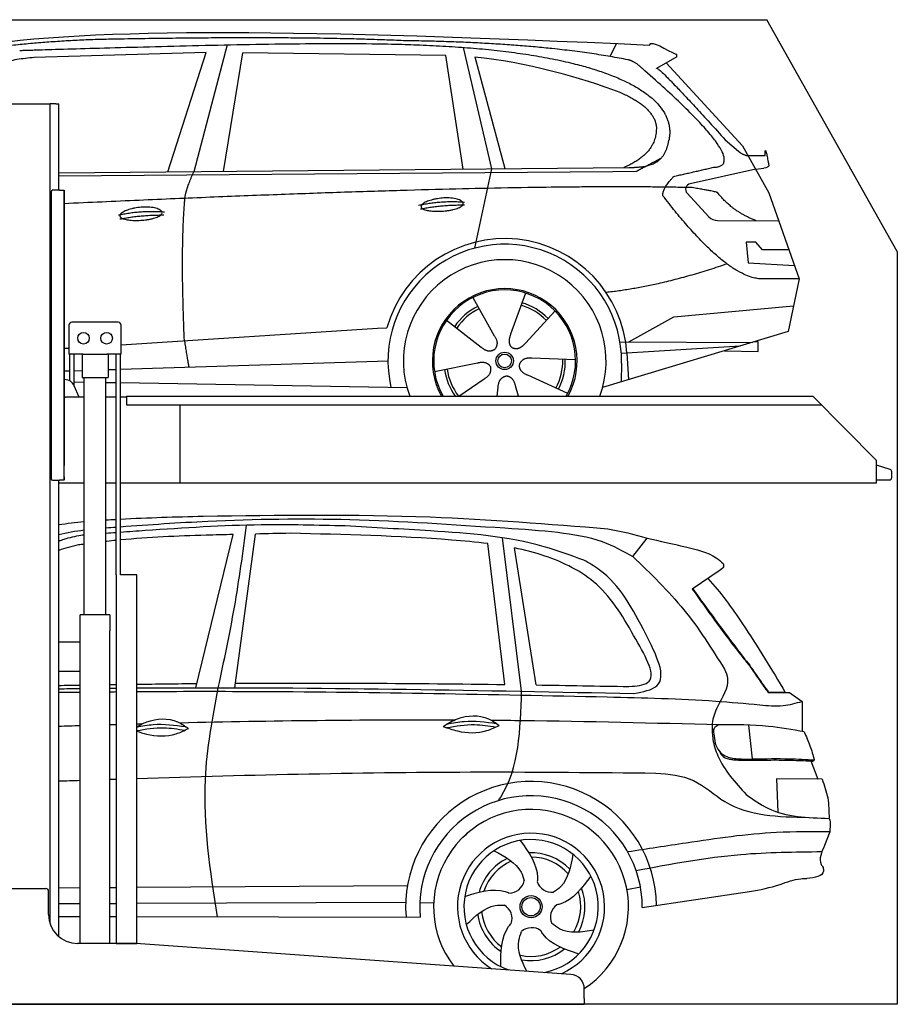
# Model space of a CAD drawing. Header units: millimetres. Extents: x 200 to 5400, y 0 to 3400.
# Tile 3 of 3: x 2369 to 5400, y 0 to 3400. Entities that reach past the tile are written whole.
import ezdxf

# ---------------------------------------------------------------- set-up
doc = ezdxf.new("R2010")
doc.units = ezdxf.units.MM
doc.layers.add('Car', color=10, linetype='Continuous')

msp = doc.modelspace()

# ---------------------------------------------------------------- linework, layer by layer
for p, q in [((5400, 2600), (4950, 3400)), ((2274.1, 3110), (2464.1, 3110)), ((2464.1, 3110), (2474.1, 3110)), ((2479.1, 3110), (2474.1, 3110)), ((2474.1, 278.8), (2474.1, 3110)), ((2494.1, 3110), (2479.1, 3110)), ((2494.1, 3110), (2504.1, 3110)), ((2504.1, 2811), (2504.1, 3110)), ((2478.1, 2806), (2478.1, 1816)), ((2478.1, 1815), (2478.1, 2805)), ((2507.1, 2811), (2483.1, 2811)), ((2507.1, 2811), (2523.1, 2811)), ((2523.1, 2811), (2523.1, 1861)), ((2523.1, 1822), (2523.1, 2810)), ((2709.6, 2355), (2549.6, 2355)), ((2539.6, 2345), (2539.6, 2245)), ((2719.6, 2245), (2719.6, 2345)), ((2588.8, 2245), (2539.6, 2245)), ((2542, 2152.7), (2542, 2245)), ((2557.1, 2136.4), (2557.1, 2245)), ((2584.6, 2245), (2584.6, 2165)), ((2588.8, 2245), (2670.4, 2245)), ((2719.6, 2245), (2670.4, 2245)), ((2674.6, 2245), (2674.6, 2165)), ((2702.1, 1483), (2702.1, 2245)), ((2717.2, 1483), (2717.2, 2245)), ((2525.2, 2157), (2523.1, 2157)), ((2584.6, 2165), (2674.6, 2165)), ((2592.1, 1345), (2592.1, 2165)), ((2667.1, 1345), (2667.1, 2165)), ((2574.3, 2097), (2557.2, 2136)), ((2523.1, 2097), (2528.1, 2097)), ((2592.1, 2097), (2528.1, 2097)), ((2702.1, 2097), (2667.1, 2097)), ((2738.1, 2097), (2717.2, 2097)), ((2738.1, 2100), (5108.6, 2100)), ((2738.1, 2100), (2738.1, 2070)), ((5108.6, 2100), (5328.6, 1878.1)), ((2738.1, 2070), (5138.3, 2070)), ((2923.1, 1800), (2923.1, 2070)), ((5328.6, 1800), (5328.6, 1878.1)), ((2483.1, 1810), (2507.1, 1810)), ((2504.1, 234), (2504.1, 1810)), ((2523.1, 1810), (2507.1, 1810)), ((2523.1, 1810), (2523.1, 1822)), ((2523.1, 1822), (2523.1, 1811)), ((2592.1, 1800), (2504.1, 1800)), ((2702.1, 1800), (2667.1, 1800)), ((5328.6, 1800), (2717.2, 1800)), ((2773.6, 1483), (2719.6, 1483)), ((2680.8, 1345), (2578.3, 1345)), ((2578.3, 210), (2578.3, 1345)), ((2680.8, 1345), (2680.8, 1290)), ((2680.8, 1150), (2680.8, 1290)), ((2578.3, 1250), (2504.1, 1250)), ((2578.3, 1142), (2578.3, 1258)), ((2504.1, 1150), (2578.3, 1150)), ((2680.8, 210), (2680.8, 1150)), ((2279.1, 400), (2459.1, 400)), ((2469.1, 310), (2469.1, 390)), ((2767.3, 210), (2569.1, 210)), ((4272.6, 103.3), (2770.8, 209.9)), ((4319.1, 20), (4319.1, 53.4)), ((4319.1, 20), (4319.1, 0)), ((1994.1, 0), (3024.1, 0)), ((3024.1, 0), (4054.1, 0)), ((4054.1, 0), (4319.1, 0))]:
    msp.add_line(p, q)
for points in [[(1500, 3400), (4950, 3400)], [(5400, 2600), (5400, 0), (200, 0), (200, 2900)], [(2702.1, 1483), (2702.1, 210), (2773.6, 210), (2773.6, 1483)], [(2773.6, 1483), (2717.2, 1483)]]:
    msp.add_lwpolyline(points)
msp.add_lwpolyline([(5328.6, 1811), (5372.6, 1811, 0.414214), (5380.6, 1819), (5380.6, 1839.2, 0.32492), (5375, 1846.8), (5328.6, 1861.9)], format="xyb")
for centre in [(2589.6, 2300), (2669.6, 2300)]:
    msp.add_circle(centre, 20)
for centre, radius, start, end in [((2483.1, 2806), 5, 90, 180), ((2549.6, 2345), 10, 90, 180), ((2709.6, 2345), 10, 0, 90), ((2525.2, 2122), 35, 23.6294, 90), ((2483.1, 1815), 5, 180, 270), ((2459.1, 390), 10, 0, 90), ((2569.1, 310), 100, 180, 270), ((2767.3, 160), 50, 85.9407, 90), ((4269.1, 53.4), 50, 0, 85.9407)]:
    msp.add_arc(centre, radius, start, end)
at = {"layer": 'Car'}
for p, q in [((3086.3, 3313.2), (2971, 2875.2)), ((3901.1, 3304.5), (3998.2, 2885.2)), ((4408.4, 3272.8), (4430.8, 3317.5)), ((3013.2, 3286.8), (2419.5, 3269.4)), ((2881, 2874.4), (3013.2, 3286.8)), ((3072.7, 2876.2), (3139.8, 3286)), ((3841.4, 3276.1), (3139.8, 3286)), ((3901, 2884.2), (3841.4, 3276.1)), ((3941.1, 3271.9), (4044.2, 2885.6)), ((4638.3, 3271.2), (4568.3, 3232)), ((4601.5, 3250.6), (4865.9, 2964.7)), ((4805.6, 2985.7), (4851.2, 2945.9)), ((4865.9, 2964.7), (4956.5, 2802.5)), ((4879.6, 2931.5), (4944, 2930.6)), ((2504.1, 2870.7), (4472.6, 2889.8)), ((2504.1, 2860.6), (4417.1, 2875.8)), ((3998.2, 2885.2), (3939.8, 2610.9)), ((4417.1, 2875.8), (4500, 2877.2)), ((4911.2, 2883.6), (4684.8, 2833.7)), ((4911.2, 2883.6), (4938.9, 2887.6)), ((4674.4, 2800.6), (4749.5, 2719.3)), ((4956.5, 2802.5), (5060.9, 2504.9)), ((4778.7, 2706.5), (4990.4, 2705.7)), ((4911.2, 2631.6), (4878.5, 2631.6)), ((4878.5, 2631.6), (4885.4, 2560.1)), ((4935, 2605.8), (4911.2, 2631.6)), ((5025.5, 2605.8), (4935, 2605.8)), ((4885.4, 2560.1), (5044.5, 2551.6)), ((5060.9, 2504.9), (4944, 2505.3)), ((5060.9, 2504.9), (5023, 2322.9)), ((4115.9, 2456), (4064.4, 2313.6)), ((3933.7, 2440.6), (4008.4, 2308.9)), ((4218, 2394.3), (4115.8, 2282.6)), ((4628, 2374.2), (5041.4, 2411.4)), ((3843.5, 2362.6), (3963, 2269.7)), ((4472.7, 2287.4), (4628, 2374.2)), ((2719.6, 2277.8), (3605.2, 2334.3)), ((3605.2, 2334.3), (3637.6, 2336.3)), ((5023, 2322.9), (4382.3, 2130.1)), ((4442.3, 2287.5), (4899.8, 2285.8)), ((4919.5, 2287.5), (4906.1, 2287.7)), ((4919, 2254.8), (4919.5, 2287.5)), ((2523.1, 2265.2), (2539.6, 2266.3)), ((4466.2, 2248.2), (4447, 2247)), ((4857.8, 2273.2), (4466.2, 2248.2)), ((4466.2, 2248.2), (4472, 2157.1)), ((4803.2, 2256.8), (4919, 2254.8)), ((2717.2, 2193), (3641.4, 2221.7)), ((3801.8, 2184.6), (3950.2, 2214.9)), ((4288.9, 2225.8), (4137.6, 2230.8)), ((4447.7, 2214.5), (4446.6, 2149.5)), ((2523.1, 2186.9), (2542, 2187.5)), ((2557.1, 2188), (2584.6, 2188.8)), ((2674.6, 2191.6), (2702.1, 2192.5)), ((2557.1, 2149.5), (2592.1, 2148.9)), ((2667.1, 2147.7), (2702.1, 2147.1)), ((2717.2, 2146.8), (3706.5, 2130.1)), ((3885.5, 2100), (3973.5, 2159.6)), ((4261.7, 2109.6), (4123.9, 2172.3)), ((4018.1, 2100), (4021.6, 2130.5)), ((4091.7, 2100), (4081.4, 2135.5)), ((2978.1, 1093.3), (3106.6, 1622.2)), ((3112, 1093.3), (3183.6, 1624)), ((4102.4, 1081), (4036.8, 1611)), ((4487.2, 1546.1), (4536, 1609.7)), ((4045.2, 1104.3), (3986.1, 1590.9)), ((4152.4, 1102.8), (4077.8, 1575.9)), ((4785, 1497.1), (4692, 1433.8)), ((4954.6, 1076.4), (5013, 1076.7)), ((4957.5, 1077.3), (4992.5, 1077.3)), ((4992.5, 1077.3), (5012.6, 1077.4)), ((5013, 1076.7), (5027.5, 1077.1)), ((5027.5, 1077.1), (5072, 1046.2)), ((5072, 1046.2), (5071.9, 942.1)), ((4886, 964.1), (4898.3, 847.1)), ((5100.9, 840.4), (5125.4, 777.4)), ((5140.1, 777.3), (4982.3, 778.7)), ((4982.3, 778.7), (4987.7, 663.3)), ((5166.7, 595.3), (5148.6, 547.9)), ((2773.6, 404), (3708.3, 409.7)), ((2504.1, 402.4), (2578.3, 402.8)), ((2680.8, 403.4), (2702.1, 403.6)), ((4466.2, 396.2), (4513, 405.2)), ((4519.2, 334.6), (4890, 389.1)), ((2504.1, 347.6), (2578.3, 348)), ((2680.8, 348.4), (2702.1, 348.5)), ((2773.6, 348.8), (3702.4, 352.7)), ((3751.4, 351.1), (3799.1, 350.5)), ((2504.1, 303.7), (2578.3, 303.5)), ((2680.8, 303.3), (2702.1, 303.3)), ((2773.6, 303.2), (3752.8, 301.3))]:
    msp.add_line(p, q, dxfattribs=at)
for centre, radius in [((4044, 2221.8), 30.1), ((4044, 2221.8), 23.6), ((4135.3, 337), 38.2), ((4135.3, 337), 31.6)]:
    msp.add_circle(centre, radius, dxfattribs=at)
for centre, radius, start, end in [((4689.1, 2814.1), 20, 102.4358, 222.7473), ((4778.8, 2746.5), 40, 222.7473, 269.7861), ((4044.4, 2221.3), 422.7, 3.6504, 164.2126), ((4044.4, 2221.3), 403.4, 359.0315, 193.1146), ((4044.4, 2221.3), 350, 339.7189, 200.2811), ((4044.4, 2221.3), 250, 330.9695, 209.0305), ((4044, 2221.8), 245, 330.1781, 209.8219), ((4044, 2221.8), 200.6, 44.1152, 73.5463), ((4044, 2221.8), 209.6, 44.262, 73.3995), ((4044, 2221.8), 209.6, 116.262, 145.3995), ((4044, 2221.8), 200.6, 116.1152, 145.5463), ((4044, 2221.8), 200.6, 332.1152, 1.5463), ((4044, 2221.8), 209.6, 332.262, 1.3995), ((4044, 2221.8), 209.6, 188.262, 215.5341), ((4044, 2221.8), 200.6, 188.1152, 217.3893), ((4135.2, 336.4), 433.1, 0.713, 184.6115), ((4135.2, 336.4), 384, 359.7282, 185.2384), ((4135.2, 336.4), 336.4, 303.128, 217.4148), ((4135.2, 337), 254, 294.3714, 237.5099), ((4135.3, 337), 231.9, 281.5274, 250.3539), ((4135.3, 337), 186.2, 44.2633, 92.4011), ((4135.3, 337), 186.2, 116.2626, 164.3912), ((4135.3, 337), 171.5, 113.5905, 161.7257), ((4135.3, 337), 171.5, 41.5902, 89.736), ((4060.2, 436.5), 52.3, 268.6722, 348.431), ((4206.7, 439.1), 52.3, 196.6722, 276.431), ((4135.3, 337), 171.5, 329.577, 17.7302), ((4135.3, 337), 186.2, 332.2513, 20.3964), ((4017.4, 296.3), 52.3, 340.6722, 60.431), ((4254.5, 300.6), 52.3, 124.6722, 204.431), ((4135.3, 337), 186.2, 188.2502, 236.3804), ((4135.3, 337), 171.5, 185.5775, 233.7137), ((4137.5, 212.4), 52.3, 52.6722, 132.431), ((4135.3, 337), 171.5, 257.5691, 305.7164), ((4135.3, 337), 186.2, 260.2432, 308.3836)]:
    msp.add_arc(centre, radius, start, end, dxfattribs=at)
for points, degree in [([(2199.7, 3306), (2611.6, 3377.5), (3371.8, 3365), (4544.3, 3312.5)], 3), ([(2730.1, 3333.2), (2487.3, 3330.9), (2258.2, 3300.9)], 2), ([(3694.4, 3327.4), (3346, 3343.6), (2730.1, 3333.2)], 2), ([(4469.9, 3261.4), (4168.8, 3321.3), (3694.4, 3327.4)], 2), ([(4544.3, 3312.5), (4552.7, 3332), (4600.1, 3295.3), (4637.6, 3279.8)], 3), ([(2419.5, 3269.4), (2194.6, 3250.4), (2060.1, 3117.5)], 2), ([(3941.1, 3271.9), (4112.9, 3255.3), (4309, 3200.6), (4442.3, 3149.2)], 3), ([(4638.3, 3271.2), (4640, 3272.8), (4635.5, 3275), (4640.1, 3278.7), (4637.6, 3279.8)], 4), ([(4519.6, 3231), (4493.7, 3256.7), (4469.9, 3261.4)], 2), ([(4765.3, 2890.2), (4906, 2895.1), (4519.6, 3231)], 2), ([(4568.3, 3232), (4572.5, 3242.8), (4805.6, 2985.7)], 2), ([(4442.3, 3149.2), (4558, 3099.3), (4567.7, 3033.2)], 2), ([(4567.7, 3033.2), (4573.3, 2938.7), (4456, 2889.6)], 2), ([(4472.6, 2889.8), (4522.7, 2890.2), (4590.3, 2892.6), (4603.4, 2942.4), (4611.6, 2985.7)], 4), ([(4851.2, 2945.9), (4859.5, 2938.7), (4877.3, 2928.6), (4881.9, 2931.1), (4883.8, 2932.7)], 4), ([(4944, 2930.6), (4942, 2978.6), (4956.5, 2895.3)], 2), ([(4500, 2877.2), (4530.4, 2893.5), (4586, 2923.4)], 2), ([(4628, 2858.8), (4765.3, 2890.2)], 1), ([(4956.5, 2895.3), (4956.8, 2891.6), (4949, 2889.1), (4938.9, 2887.6)], 3), ([(2939.9, 2783), (2942.7, 2814), (2971, 2875.2)], 2), ([(4590.3, 2792.3), (4588.1, 2816.5), (4628, 2858.8)], 2), ([(4691.9, 2820.1), (4038.9, 2835.2), (2523.1, 2764.5)], 2), ([(4944, 2505.3), (4821, 2492.5), (4590.3, 2792.3)], 2), ([(4779.8, 2802.5), (4778.5, 2805.5), (4691.9, 2820.1)], 2), ([(4911.2, 2706), (4825.5, 2741.1), (4779.8, 2802.5)], 2), ([(2938.2, 2291.7), (2924.5, 2605), (2939.9, 2783)], 2), ([(3746.5, 2759.3), (3821.9, 2776.2), (3905.4, 2770.4)], 2), ([(3753.7, 2746.5), (3827.7, 2761.1), (3905.6, 2760.3)], 2), ([(2710.3, 2725.6), (2785.7, 2742.5), (2869.2, 2736.7)], 2), ([(2715.4, 2711.8), (2789.4, 2726.4), (2867.3, 2725.6)], 2), ([(4812, 2556.7), (4587.4, 2479.2), (4394.6, 2458)], 2), ([(4064.4, 2313.6), (4059.9, 2301.1), (4055.9, 2287.1), (4060.3, 2273.3), (4071.1, 2266.7)], 4), ([(2938.2, 2291.7), (2948.3, 2226.8), (2953.3, 2200.3)], 2), ([(4008.4, 2308.9), (4026.4, 2282.5), (4009.7, 2261.5)], 2), ([(4115.8, 2282.6), (4106.8, 2272.7), (4096.2, 2262.7), (4081.9, 2260.2), (4071.1, 2266.7)], 4), ([(3963, 2269.7), (3986.5, 2248), (4009.7, 2261.5)], 2), ([(3950.2, 2214.9), (3980.8, 2223.9), (3995.6, 2201.5)], 2), ([(4137.6, 2230.8), (4105.8, 2234.5), (4095, 2209.9)], 2), ([(3973.5, 2159.6), (4001.3, 2175.2), (3995.6, 2201.5)], 2), ([(4123.9, 2172.3), (4093.8, 2183.1), (4095, 2209.9)], 2), ([(4021.6, 2130.5), (4022.5, 2162.4), (4048.4, 2169.6)], 2), ([(4081.4, 2135.5), (4075.1, 2166.9), (4048.4, 2169.6)], 2), ([(2504.1, 1656.5), (2533.2, 1660.9), (2562.6, 1664.1), (2592.1, 1666.7)], 3), ([(2667.1, 1672.4), (2678.7, 1673.2), (2690.4, 1673.9), (2702.1, 1674.6)], 3), ([(2717.2, 1675.5), (2813.1, 1680.8), (2908.2, 1683.3), (3003.2, 1685.7)], 3), ([(2504.1, 1621.9), (2532.5, 1629.5), (2562.1, 1634.3), (2592.1, 1638.1)], 3), ([(2667.1, 1645.4), (2678.7, 1646.3), (2690.4, 1647.2), (2702.1, 1648.1)], 3), ([(4400.3, 1642.3), (4446.4, 1632.9), (4492.5, 1623.6), (4536, 1609.7)], 3), ([(2592.1, 1620.3), (2588.3, 1620), (2584.5, 1619.7), (2580.7, 1619.4)], 3), ([(2702.1, 1628.4), (2690.4, 1627.5), (2678.7, 1626.7), (2667.1, 1625.8)], 3), ([(3303.8, 1626.4), (3263.7, 1625.6), (3223.7, 1624.8), (3183.6, 1624)], 3), ([(2572.2, 1586.2), (2549.1, 1580.8), (2525.9, 1575.5), (2504.1, 1567.3)], 3), ([(2592.1, 1588.9), (2585.4, 1588), (2578.8, 1587.1), (2572.2, 1586.2)], 3), ([(2504.1, 1101.2), (2528.8, 1101.6), (2553.6, 1102), (2578.3, 1102.4)], 3), ([(2504.1, 1089.6), (2528.8, 1090), (2553.6, 1090.3), (2578.3, 1090.6)], 3), ([(2680.8, 1104.1), (2687.9, 1104.2), (2695, 1104.3), (2702.1, 1104.4)], 3), ([(2680.8, 1091.7), (2687.9, 1091.7), (2695, 1091.8), (2702.1, 1091.9)], 3), ([(2773.6, 1105.4), (2842.9, 1106.3), (2912.3, 1107.1), (2981.6, 1107.8)], 3), ([(3114.1, 1108.7), (3424.4, 1110.5), (3734.8, 1108.6), (4045.2, 1104.3)], 3), ([(4152.4, 1102.8), (4259.4, 1101.1), (4366.3, 1099.2), (4473.2, 1097.4)], 3), ([(2504.1, 1077.6), (2528.8, 1077.9), (2553.6, 1078.2), (2578.3, 1078.4)], 3), ([(2680.8, 1079.4), (2687.9, 1079.5), (2695, 1079.5), (2702.1, 1079.6)], 3), ([(2578.3, 961.9), (2553.6, 961.1), (2528.8, 960.3), (2504.1, 959.5)], 3), ([(2702.1, 965.5), (2695, 965.3), (2687.9, 965.1), (2680.8, 964.9)], 3), ([(2791.7, 968), (2785.7, 967.8), (2779.6, 967.7), (2773.6, 967.5)], 3), ([(3869.7, 981), (3554.1, 982.3), (3238.6, 978.6), (2923, 971.2)], 3), ([(2504.1, 771.2), (2528.8, 772.1), (2553.6, 772.9), (2578.3, 773.7)], 3), ([(2680.8, 777.1), (2687.9, 777.4), (2695, 777.6), (2702.1, 777.8)], 3), ([(5164.9, 642.1), (5170.8, 625.4), (5167.4, 608.8), (5166.7, 595.3)], 3), ([(3900.2, 577.1), (3907.4, 583.6), (3914.7, 590), (3921.9, 596.5)], 3)]:
    msp.add_open_spline(points, degree=degree, dxfattribs=at)
for points, degree, knots in [([(2369.4, 3293.8), (2396.3, 3294.8), (2535.3, 3299.2), (3556.5, 3328.7), (4176.8, 3327.9), (4647.2, 3172.3), (4611.6, 2985.7)], 4, [0.0821318, 0.0821318, 0.0821318, 0.0821318, 0.0821318, 0.258851, 0.508851, 1, 1, 1, 1, 1]), ([(3755.4, 2754), (3754.5, 2762.3), (3775.5, 2778.6), (3858.2, 2798.7), (3951.2, 2765.7), (3864.9, 2734), (3780.1, 2734.7), (3756.2, 2745.8), (3755.4, 2754)], 5, [0, 0, 0, 0, 0, 0, 0.300106, 0.500106, 0.700106, 1, 1, 1, 1, 1, 1]), ([(2715.4, 2722.5), (2714.5, 2730.7), (2735.5, 2747.1), (2818.2, 2767.2), (2911.2, 2734.1), (2824.9, 2702.5), (2740.1, 2703.1), (2716.2, 2714.2), (2715.4, 2722.5)], 5, [0, 0, 0, 0, 0, 0, 0.300106, 0.500106, 0.700106, 1, 1, 1, 1, 1, 1]), ([(2717.2, 1649.2), (2817.6, 1656.6), (3081.3, 1674.8), (3524.7, 1680.7), (3926.6, 1652.3), (4170.4, 1636.8), (4228.1, 1630)], 3, [88.760862, 88.760862, 88.760862, 88.760862, 391.04113, 881.651907, 1416.366113, 1602.404452, 1602.404452, 1602.404452, 1602.404452]), ([(3493.7, 1651.8), (3397, 1654.1), (3166.7, 1659.8), (2907.9, 1643.2), (2745.8, 1631.5), (2717.2, 1629.5)], 3, [0, 0, 0, 0, 289.925788, 691.034976, 777.234092, 777.234092, 777.234092, 777.234092]), ([(2580.7, 1619.4), (2560.7, 1615.3), (2534.6, 1610), (2509.8, 1600.7), (2504.1, 1598.4)], 3, [0, 0, 0, 0, 61.035564, 79.615135, 79.615135, 79.615135, 79.615135]), ([(2702.1, 1602), (2691.5, 1600.9), (2679.8, 1599.7), (2668.1, 1598.4), (2667.1, 1598.3)], 3, [602.292052, 602.292052, 602.292052, 602.292052, 634.28515, 637.500723, 637.500723, 637.500723, 637.500723]), ([(3106.6, 1622.2), (3075.4, 1621.5), (2945.4, 1618), (2815.4, 1612.7), (2717.2, 1603.5)], 3, [197.256536, 197.256536, 197.256536, 197.256536, 291.063452, 587.116985, 587.116985, 587.116985, 587.116985]), ([(3986.1, 1590.9), (3944.5, 1596.3), (3717.1, 1616.6), (3489.5, 1622), (3303.8, 1626.4)], 3, [637.56261, 637.56261, 637.56261, 637.56261, 763.549902, 1320.810124, 1320.810124, 1320.810124, 1320.810124]), ([(4496.9, 1260.6), (4457.6, 1329.9), (4384.1, 1459.6), (4214, 1542.5), (4113.2, 1568.6), (4077.8, 1575.9)], 3, [0, 0, 0, 0, 233.684399, 436.644927, 544.706034, 544.706034, 544.706034, 544.706034]), ([(4746, 1470.5), (4789.9, 1422.9), (4885.5, 1289.3), (4966.7, 1155.8), (5013, 1076.7)], 3, [395.653943, 395.653943, 395.653943, 395.653943, 587.122502, 864.540302, 864.540302, 864.540302, 864.540302]), ([(2773.6, 1092.4), (2822.6, 1092.8), (3395, 1095.9), (3967.3, 1084), (4490.6, 1073.2)], 3, [838.721773, 838.721773, 838.721773, 838.721773, 985.739727, 2555.887054, 2555.887054, 2555.887054, 2555.887054]), ([(2773.6, 1080.1), (2786.8, 1080.2), (2929.6, 1081), (3471, 1081.1), (3999.1, 1070), (4397.7, 1061.6)], 3, [842.491892, 842.491892, 842.491892, 842.491892, 882.102268, 1270.770708, 2466.750946, 2466.750946, 2466.750946, 2466.750946]), ([(4022.4, 703.5), (4025.2, 707.4), (4094.7, 811.2), (4098.6, 948.7), (4102.4, 1081)], 3, [175.182029, 175.182029, 175.182029, 175.182029, 189.890093, 562.592573, 562.592573, 562.592573, 562.592573]), ([(2773.6, 958.1), (2784.6, 964.6), (2827.2, 987.3), (2898.8, 990.4), (2939.9, 960.9), (2951.9, 952.3)], 3, [18.040968, 18.040968, 18.040968, 18.040968, 56.386158, 162.852709, 206.792536, 206.792536, 206.792536, 206.792536]), ([(2773.6, 957.4), (2792.5, 961.2), (2848.4, 971.4), (2905, 964.2), (2942.5, 959)], 3, [8.956661, 8.956661, 8.956661, 8.956661, 52.544532, 137.659237, 137.659237, 137.659237, 137.659237]), ([(2773.6, 945.2), (2804.7, 950.4), (2860.1, 959.3), (2915.3, 950.6), (2939.5, 946.3)], 3, [2.793823, 2.793823, 2.793823, 2.793823, 73.878693, 129.282646, 129.282646, 129.282646, 129.282646]), ([(2773.6, 943.2), (2784.6, 939.4), (2828.2, 925.7), (2893.3, 923.7), (2937.9, 945.5), (2951.9, 952.3)], 3, [17.634559, 17.634559, 17.634559, 17.634559, 44.198582, 121.455021, 156.55166, 156.55166, 156.55166, 156.55166]), ([(3831.6, 959.6), (3847.7, 953.7), (3895.9, 936.7), (3966.7, 934.6), (4011.4, 956.4), (4025.3, 963.2)], 3, [5.208578, 5.208578, 5.208578, 5.208578, 44.198582, 121.455021, 156.55166, 156.55166, 156.55166, 156.55166]), ([(3843.4, 955.5), (3875.7, 960.9), (3932.3, 970.3), (3988.8, 961.5), (4012.9, 957.2)], 3, [0, 0, 0, 0, 73.878693, 129.282646, 129.282646, 129.282646, 129.282646]), ([(3845.3, 967.9), (3864.8, 971.8), (3921.2, 982.4), (3978.4, 975.1), (4015.9, 969.8)], 3, [7.57653, 7.57653, 7.57653, 7.57653, 52.544532, 137.659237, 137.659237, 137.659237, 137.659237]), ([(4784.8, 965), (4558.3, 970.6), (4296.6, 977.1), (4034.9, 979.9), (3999.9, 980.2)], 3, [0, 0, 0, 0, 679.940772, 785.142685, 785.142685, 785.142685, 785.142685]), ([(2773.6, 780.1), (3170.1, 792.6), (3767.6, 806.5), (4365.2, 800.5), (4566.1, 798.5)], 3, [1856.837462, 1856.837462, 1856.837462, 1856.837462, 3046.715693, 3649.598352, 3649.598352, 3649.598352, 3649.598352]), ([(5166.7, 595.3), (5105.3, 595.7), (4939.3, 596.7), (4707.1, 562.6), (4536.4, 536.5), (4469, 526.2)], 3, [0, 0, 0, 0, 184.056968, 497.583163, 702.083529, 702.083529, 702.083529, 702.083529]), ([(4098.1, 565.9), (4127.7, 524.5), (4160.3, 478.9), (4157.1, 428.8), (4156.6, 424.1)], 3, [0, 0, 0, 0, 140.862207, 155.3883, 155.3883, 155.3883, 155.3883]), ([(4007.5, 530.5), (4045.2, 509.8), (4093.5, 483.4), (4109, 436.7), (4111.4, 425.9)], 3, [0, 0, 0, 0, 119.179133, 152.627431, 152.627431, 152.627431, 152.627431]), ([(4279.8, 518.3), (4271.8, 476), (4261.5, 421.9), (4222, 392.8), (4212.5, 387.2)], 3, [0, 0, 0, 0, 119.179133, 152.546972, 152.546972, 152.546972, 152.546972]), ([(5139.3, 526.2), (5045.8, 525.2), (4830.4, 523), (4618.4, 484.2), (4498.5, 460.8)], 3, [0, 0, 0, 0, 279.844829, 645.252119, 645.252119, 645.252119, 645.252119]), ([(4341.5, 443), (4311.3, 402.1), (4277.9, 356.9), (4229.3, 344.5), (4224.7, 343.6)], 3, [0, 0, 0, 0, 140.862207, 155.444261, 155.444261, 155.444261, 155.444261]), ([(3906, 372.5), (3954.5, 387.8), (4008.1, 404.7), (4054.7, 386.2), (4059, 384.2)], 3, [0, 0, 0, 0, 140.862207, 155.442461, 155.442461, 155.442461, 155.442461]), ([(3911.7, 275.3), (3943, 304.8), (3983.1, 342.5), (4032.2, 342.8), (4043.3, 341.8)], 3, [0, 0, 0, 0, 119.179133, 152.616634, 152.616634, 152.616634, 152.616634]), ([(4030.7, 129.9), (4031.1, 180.8), (4031.5, 237), (4063.6, 275.6), (4066.8, 279.1)], 3, [0, 0, 0, 0, 140.862207, 155.531654, 155.531654, 155.531654, 155.531654]), ([(4120.4, 114.1), (4102.9, 149.5), (4082.4, 195.3), (4098.6, 240.7), (4102.2, 251)], 3, [9.130686, 9.130686, 9.130686, 9.130686, 119.179133, 151.284708, 151.284708, 151.284708, 151.284708]), ([(4299.8, 173.5), (4251.6, 189.7), (4198.3, 207.5), (4171.4, 249.9), (4169.1, 254)], 3, [0, 0, 0, 0, 140.862207, 155.53262, 155.53262, 155.53262, 155.53262])]:
    msp.add_open_spline(points, degree=degree, knots=knots, dxfattribs=at)
for points in [[(3003.2, 1685.7), (3786.4, 1682.9), (4400.3, 1642.3)], [(3055.2, 1093.4), (3111, 1371.3), (3153, 1654.3)], [(4317.4, 1533.7), (4180.7, 1580.2), (3788.2, 1634.6), (3493.7, 1651.8)], [(4228.1, 1630), (4381.2, 1598.2), (4487.2, 1546.1)], [(4536, 1609.7), (4668.4, 1579.7), (4774.7, 1541.3), (4798.7, 1522)], [(4530.2, 1280.6), (4370.8, 1500.5), (4317.4, 1533.7)], [(4487.2, 1546.1), (4662.8, 1362.5), (4803.4, 1157.4)], [(4798.7, 1522), (4799.4, 1511.2), (4785, 1497.1)], [(4692, 1433.8), (4847.9, 1221.5), (4890.4, 1168)], [(4693.5, 1434.8), (4789, 1303.7), (4868.3, 1197.8)], [(4473.2, 1097.4), (4537.9, 1110.8), (4496.9, 1260.6)], [(4490.6, 1073.2), (4569.3, 1099.6), (4530.2, 1280.6)], [(4868.3, 1197.8), (4890.2, 1170.7), (4896.8, 1161)], [(4803.4, 1157.4), (4813.6, 1124.9), (4778.8, 1026.8), (4761.1, 969.7), (4760.7, 936.6)], [(4890.4, 1168), (4922.4, 1121.1), (4954.6, 1076.4)], [(4896.8, 1161), (4938.7, 1100.1)], [(3052.3, 302.6), (3010.7, 776.7), (3055.2, 1093.4)], [(4938.7, 1100.1), (4953.5, 1079.5), (4954.1, 1078.6), (4954.5, 1078.2), (4957.5, 1077.3)], [(4397.7, 1061.6), (4772.9, 1047), (4925.3, 1034.3)], [(4925.3, 1034.3), (5005.8, 1031.6), (5072, 1046.2)], [(3831.6, 959.6), (3881.5, 986), (3987.9, 986.3), (4025.3, 963.2)], [(4784.8, 965), (4767.3, 952.9), (4765.9, 933.6)], [(5078.2, 941), (4955.5, 959.7), (4784.8, 965)], [(4760.7, 936.6), (4763.2, 915), (4780.3, 857.6), (4877.9, 724.4)], [(4765.9, 933.6), (4784.6, 874.9), (4806, 858), (4847.2, 848), (4904.7, 847.3)], [(5078.2, 941), (5098.3, 893), (5113.4, 844.2)], [(4784.7, 874.8), (4799, 855.2), (4817.5, 847.5), (4830.3, 845), (4847.5, 843.7), (4862.4, 843.1)], [(4862.4, 843.1), (4935.1, 843.4), (5011.2, 843.4), (5051.1, 842.3), (5085, 841.2)], [(4904.7, 847.3), (5026.5, 847.9), (5113.4, 844.2)], [(5085, 841.2), (5095.7, 840.6), (5106.3, 840.1)], [(5106.3, 840.1), (5111, 840.8), (5113.4, 844.2)], [(4566.1, 798.5), (4695.7, 772.6), (4804.8, 699.9), (5092.6, 645.3)], [(5140.1, 777.3), (5159.6, 712.5), (5164.2, 642.2)], [(4877.9, 724.4), (4953.1, 676.9), (5164.9, 642.1)], [(5148.6, 547.9), (5137, 483.3), (5143.9, 472.7)], [(5143.9, 472.7), (5145, 459.9), (5087.7, 434.2)], [(4890.1, 389.1), (4995.5, 413.9), (5067.2, 433.8), (5087.7, 434.2)], [(4352.4, 255.5), (4233.3, 260.9), (4206.9, 279)]]:
    msp.add_spline(points, degree=3, dxfattribs=at)

doc.saveas('drawing.dxf')
